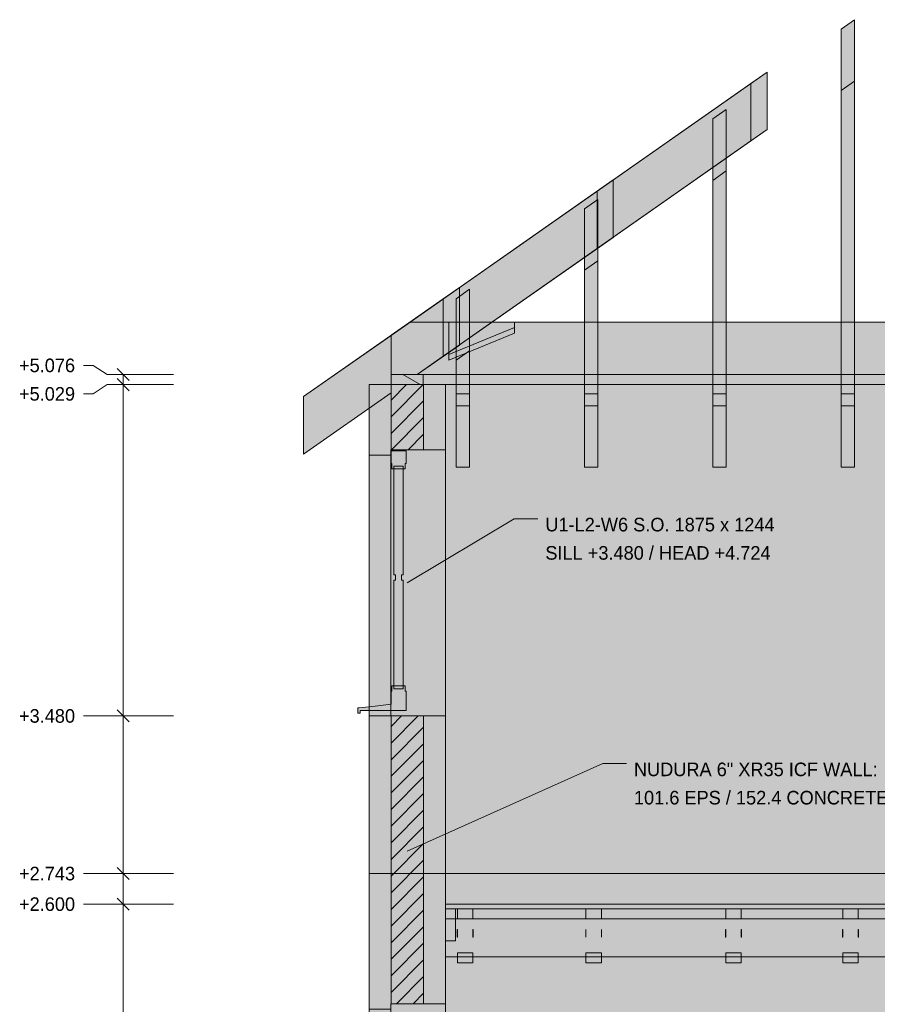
# Model space of a CAD drawing. Header units: millimetres. Extents: x -2478 to 11372, y -4322 to 8744.
# Tile 2 of 8: x -1634 to 2374, y 2132 to 6735. Entities that reach past the tile are written whole.
import ezdxf

# ---------------------------------------------------------------- set-up
doc = ezdxf.new("R2010")
doc.units = ezdxf.units.MM
for name, color, linetype in [('FILL-C_BDBDBF', 7, 'Continuous'), ('FILL-C_CCB294', 7, 'Continuous'), ('FILL-EPS', 7, 'Continuous'), ('FILL-INK', 7, 'Continuous'), ('FILL-STEEL_GREY', 7, 'Continuous'), ('FILL-TIMBER', 7, 'Continuous'), ('FILL-WHITE', 7, 'Continuous'), ('LINE-CORE', 7, 'Continuous'), ('LINE-INK', 7, 'Continuous'), ('LINE-STEEL_GREY', 7, 'Continuous'), ('LINE-TIMBER_DK', 7, 'Continuous'), ('TEXT-INK', 7, 'Continuous')]:
    doc.layers.add(name, color=color, linetype=linetype)

msp = doc.modelspace()

# ---------------------------------------------------------------- hatches: boundary and pattern name
at = {"layer": 'FILL-C_BDBDBF', "true_color": 0xbdbdbf}
h = msp.add_hatch(color=9, dxfattribs=at)
h.dxf.hatch_style = 1
h.paths.add_polyline_path([(254, 4724.9), (228, 4724.9), (101.6, 4724.9), (101.6, 5029.2), (254, 5029.2)])
h = msp.add_hatch(color=9, dxfattribs=at)
h.dxf.hatch_style = 1
h.paths.add_polyline_path([(254, 3480.2), (254, 2134.1), (228, 2134.1), (101.6, 2134.1), (101.6, 3480.2), (226.2, 3480.2)])
at = {"layer": 'FILL-C_CCB294', "true_color": 0xccb294}
h = msp.add_hatch(color=253, dxfattribs=at)
h.dxf.hatch_style = 1
h.paths.add_polyline_path([(101.6, 5029.2), (101.6, 5041.6), (101.6, 5076), (211.9, 5076), (251.6, 5076), (251.6, 5063.6), (251.6, 5029.2), (141.3, 5029.2)])
h = msp.add_hatch(color=253, dxfattribs=at)
h.dxf.hatch_style = 1
h.paths.add_polyline_path([(101.6, 5029.2), (101.6, 5041.6), (101.6, 5076), (211.9, 5076), (251.6, 5076), (251.6, 5063.6), (251.6, 5029.2), (141.3, 5029.2)])
at = {"layer": 'FILL-EPS', "true_color": 0xccffff}
h = msp.add_hatch(color=7, dxfattribs=at)
h.dxf.hatch_style = 1
h.paths.add_polyline_path([(0, 4747.7), (0, 5029.2), (101.6, 5029.2), (101.6, 4724.9), (100.5, 4724.9), (100.5, 4712.2), (100.5, 4699.9), (50.2, 4699.9), (0, 4699.9)])
h = msp.add_hatch(color=7, dxfattribs=at)
h.dxf.hatch_style = 1
h.paths.add_polyline_path([(254, 4724.9), (254, 5029.2), (267.5, 5029.2), (355.6, 5029.2), (355.6, 4943.9), (355.6, 4927.2), (355.6, 4906.8), (355.6, 4881.5), (355.6, 4830.4), (355.6, 4724.9)])
h = msp.add_hatch(color=7, dxfattribs=at)
h.dxf.hatch_style = 1
h.paths.add_polyline_path([(100.5, 2134.1), (100.5, 2121.4), (100.5, 2109.1), (50.2, 2109.1), (0, 2109.1), (0, 2201.2), (0, 2743.2), (0, 2950.6), (0, 3480.2), (50.3, 3480.2), (100.5, 3480.2), (101.6, 3480.2), (101.6, 2134.1)])
h = msp.add_hatch(color=7, dxfattribs=at)
h.dxf.hatch_style = 1
h.paths.add_polyline_path([(355.6, 2537.2), (355.6, 2498.1), (355.6, 2447.6), (355.6, 2345.3), (355.6, 2134.1), (254, 2134.1), (254, 3480.2), (355.6, 3480.2), (355.6, 3370.7), (355.6, 2743.2), (355.6, 2572.2)])
at = {"layer": 'FILL-INK', "true_color": 0x1a1a1f}
h = msp.add_hatch(color=250, dxfattribs=at)
h.dxf.hatch_style = 1
h.paths.add_polyline_path([(177.8, 4102.3), (228, 4154.6), (247.6, 4122)])
h = msp.add_hatch(color=250, dxfattribs=at)
h.dxf.hatch_style = 1
h.paths.add_polyline_path([(177.8, 2846.9), (233.9, 2892.9), (249.4, 2858.3)])
at = {"layer": 'FILL-INK', "true_color": 0x1a1a1a}
h = msp.add_hatch(color=250, dxfattribs=at)
h.dxf.hatch_style = 1
h.paths.add_polyline_path([(412.6, 2445.7), (412, 2445.7), (411.4, 2445.7), (411.4, 2461.7), (411.4, 2481.9), (412.1, 2481.9), (412.6, 2481.9), (412.6, 2461.7)])
h = msp.add_hatch(color=250, dxfattribs=at)
h.dxf.hatch_style = 1
h.paths.add_polyline_path([(485.8, 2445.7), (485.2, 2445.7), (484.6, 2445.7), (484.6, 2461.7), (484.6, 2481.9), (485.3, 2481.9), (485.8, 2481.9), (485.8, 2461.7)])
h = msp.add_hatch(color=250, dxfattribs=at)
h.dxf.hatch_style = 1
h.paths.add_polyline_path([(1012.6, 2445.7), (1012, 2445.7), (1011.4, 2445.7), (1011.4, 2461.7), (1011.4, 2481.9), (1012.1, 2481.9), (1012.6, 2481.9), (1012.6, 2461.7)])
h = msp.add_hatch(color=250, dxfattribs=at)
h.dxf.hatch_style = 1
h.paths.add_polyline_path([(1085.8, 2461.7), (1085.8, 2445.7), (1085.2, 2445.7), (1084.6, 2445.7), (1084.6, 2461.7), (1084.6, 2481.9), (1085.3, 2481.9), (1085.8, 2481.9)])
h = msp.add_hatch(color=250, dxfattribs=at)
h.dxf.hatch_style = 1
h.paths.add_polyline_path([(1666.5, 2445.7), (1665.9, 2445.7), (1665.3, 2445.7), (1665.3, 2461.7), (1665.3, 2481.9), (1666, 2481.9), (1666.5, 2481.9), (1666.5, 2461.7)])
h = msp.add_hatch(color=250, dxfattribs=at)
h.dxf.hatch_style = 1
h.paths.add_polyline_path([(1739.7, 2445.7), (1739.1, 2445.7), (1738.5, 2445.7), (1738.5, 2461.7), (1738.5, 2481.9), (1739.2, 2481.9), (1739.7, 2481.9), (1739.7, 2461.7)])
h = msp.add_hatch(color=250, dxfattribs=at)
h.dxf.hatch_style = 1
h.paths.add_polyline_path([(2212.6, 2445.7), (2212, 2445.7), (2211.4, 2445.7), (2211.4, 2461.7), (2211.4, 2481.9), (2212.1, 2481.9), (2212.6, 2481.9), (2212.6, 2461.7)])
h = msp.add_hatch(color=250, dxfattribs=at)
h.dxf.hatch_style = 1
h.paths.add_polyline_path([(2285.8, 2445.7), (2285.2, 2445.7), (2284.6, 2445.7), (2284.6, 2461.7), (2284.6, 2481.9), (2285.3, 2481.9), (2285.8, 2481.9), (2285.8, 2461.7)])
at = {"layer": 'FILL-STEEL_GREY', "true_color": 0x737378}
h = msp.add_hatch(color=8, dxfattribs=at)
h.dxf.hatch_style = 1
h.paths.add_polyline_path([(355.6, 2598.8), (355.6, 2600), (482, 2600), (2755.6, 2600), (2882, 2600), (5155.6, 2600), (5282, 2600), (7555.6, 2600), (7564.2, 2600), (7718.4, 2600), (7718.4, 2579.2), (7718.4, 2578), (7709.8, 2578), (7555.6, 2578), (7429.2, 2578), (5155.6, 2578), (5029.2, 2578), (2755.6, 2578), (2629.2, 2578), (355.6, 2578)])
at = {"layer": 'FILL-TIMBER', "true_color": 0xedd6a8}
h = msp.add_hatch(color=41, dxfattribs=at)
h.dxf.hatch_style = 1
h.paths.add_polyline_path([(158.8, 4647.9), (155, 4647.9), (150.8, 4647.9), (136.8, 4647.9), (122.8, 4647.9), (119, 4647.9), (114.8, 4647.9), (114.8, 4634.9), (105.8, 4634.9), (105.8, 4647.4), (105.8, 4659.9), (101.8, 4659.9), (101.8, 4689.9), (101.8, 4719.9), (136.8, 4719.9), (171.8, 4719.9), (171.8, 4689.9), (171.8, 4659.9), (167.8, 4659.9), (167.8, 4647.4), (167.8, 4634.9), (158.8, 4634.9)])
h = msp.add_hatch(color=41, dxfattribs=at)
h.dxf.hatch_style = 1
h.paths.add_polyline_path([(114.8, 4096.3), (114.8, 4115.1), (118.8, 4115.1), (122.8, 4115.1), (122.8, 4126), (122.8, 4127.6), (122.8, 4140.1), (118.8, 4140.1), (114.8, 4140.1), (114.8, 4634.9), (122.8, 4634.9), (136.7, 4634.9), (150.8, 4634.9), (158.8, 4634.9), (158.8, 4158.8), (158.8, 4140.1), (154.8, 4140.1), (150.8, 4140.1), (150.8, 4129.1), (150.8, 4127.5), (150.8, 4115.1), (154.8, 4115.1), (158.8, 4115.1), (158.8, 3620.2), (150.8, 3620.2), (136.9, 3620.2), (122.8, 3620.2), (114.8, 3620.2)])
h = msp.add_hatch(color=41, dxfattribs=at)
h.dxf.hatch_style = 1
h.paths.add_polyline_path([(-48.2, 3493.2), (-53.2, 3493.2), (-53.2, 3505.2), (-53.2, 3517.2), (-50.2, 3517.2), (-47.2, 3517.2), (27.4, 3526.2), (101.8, 3535.2), (101.8, 3565.2), (101.8, 3595.2), (105.8, 3595.2), (105.8, 3607.7), (105.8, 3620.2), (114.8, 3620.2), (114.8, 3607.2), (118.6, 3607.2), (122.8, 3607.2), (136.8, 3607.2), (150.8, 3607.2), (154.6, 3607.2), (158.8, 3607.2), (158.8, 3620.2), (167.8, 3620.2), (167.8, 3607.7), (167.8, 3595.2), (171.8, 3595.2), (171.8, 3565.2), (171.8, 3535.2), (171.8, 3520.2), (171.8, 3505.2), (64.2, 3505.2), (-43.2, 3505.2), (-43.2, 3499.2), (-43.2, 3493.2)])
h = msp.add_hatch(color=41, dxfattribs=at)
h.dxf.hatch_style = 1
h.paths.add_polyline_path([(402.6, 2578), (402.6, 2541.3), (402.6, 2428), (367.1, 2428), (355.6, 2428), (355.6, 2464.7), (355.6, 2578), (391.1, 2578)])
h = msp.add_hatch(color=41, dxfattribs=at)
h.dxf.hatch_style = 1
h.paths.add_polyline_path([(484.6, 2578), (484.6, 2561.6), (484.6, 2531), (437.8, 2531), (412.6, 2531), (412.6, 2547.4), (412.6, 2578), (459.4, 2578)])
h = msp.add_hatch(color=41, dxfattribs=at)
h.dxf.hatch_style = 1
h.paths.add_polyline_path([(1084.6, 2578), (1084.6, 2561.6), (1084.6, 2531), (1037.8, 2531), (1012.6, 2531), (1012.6, 2547.4), (1012.6, 2578), (1059.4, 2578)])
h = msp.add_hatch(color=41, dxfattribs=at)
h.dxf.hatch_style = 1
h.paths.add_polyline_path([(1738.5, 2578), (1738.5, 2561.6), (1738.5, 2531), (1691.7, 2531), (1666.5, 2531), (1666.5, 2547.4), (1666.5, 2578), (1713.3, 2578)])
h = msp.add_hatch(color=41, dxfattribs=at)
h.dxf.hatch_style = 1
h.paths.add_polyline_path([(2284.6, 2578), (2284.6, 2561.6), (2284.6, 2531), (2237.8, 2531), (2212.6, 2531), (2212.6, 2547.4), (2212.6, 2578), (2259.4, 2578)])
h = msp.add_hatch(color=41, dxfattribs=at)
h.dxf.hatch_style = 1
h.paths.add_polyline_path([(459.8, 2372), (484.6, 2372), (484.6, 2355.8), (484.6, 2325), (437.4, 2325), (412.6, 2325), (412.6, 2341.2), (412.6, 2372)])
h = msp.add_hatch(color=41, dxfattribs=at)
h.dxf.hatch_style = 1
h.paths.add_polyline_path([(1084.6, 2372), (1084.6, 2355.8), (1084.6, 2325), (1037.4, 2325), (1012.6, 2325), (1012.6, 2341.2), (1012.6, 2372), (1059.8, 2372)])
h = msp.add_hatch(color=41, dxfattribs=at)
h.dxf.hatch_style = 1
h.paths.add_polyline_path([(1738.5, 2372), (1738.5, 2355.8), (1738.5, 2325), (1691.3, 2325), (1666.5, 2325), (1666.5, 2341.2), (1666.5, 2372), (1713.7, 2372)])
h = msp.add_hatch(color=41, dxfattribs=at)
h.dxf.hatch_style = 1
h.paths.add_polyline_path([(2284.6, 2372), (2284.6, 2355.8), (2284.6, 2325), (2237.4, 2325), (2212.6, 2325), (2212.6, 2341.2), (2212.6, 2372), (2259.8, 2372)])
at = {"layer": 'FILL-WHITE', "true_color": 0xffffff}
h = msp.add_hatch(color=7, dxfattribs=at)
h.dxf.hatch_style = 1
h.paths.add_polyline_path([(2205.5, 6691.3), (2268.5, 6735.4), (2268.5, 5273.3), (2268.5, 4930.4), (2205.5, 4930.4)])
h = msp.add_hatch(color=7, dxfattribs=at)
h.dxf.hatch_style = 1
h.paths.add_polyline_path([(2268.5, 6735.4), (2268.5, 6448.2), (2205.5, 6404.1), (2205.5, 6691.3)])
h = msp.add_hatch(color=7, dxfattribs=at)
h.dxf.hatch_style = 1
h.paths.add_polyline_path([(101.6, 5259.1), (1859.2, 6489.8), (1859.2, 6221.2), (223.7, 5076), (101.6, 5076), (101.6, 4990.5), (-307, 4704.4), (-307, 4973)])
h = msp.add_hatch(color=7, dxfattribs=at)
h.dxf.hatch_style = 1
h.paths.add_polyline_path([(1783.7, 6168.3), (1783.7, 6436.9), (1859.2, 6489.8), (1859.2, 6221.2), (1783.7, 6168.3)])
h = msp.add_hatch(color=7, dxfattribs=at)
h.dxf.hatch_style = 1
h.paths.add_polyline_path([(2268.5, 6448.2), (2268.5, 5076), (2205.5, 5076), (2205.5, 6404.1)])
h = msp.add_hatch(color=7, dxfattribs=at)
h.dxf.hatch_style = 1
h.paths.add_polyline_path([(-307, 4973), (101.6, 5259.1), (1783.7, 6436.9), (1783.7, 6168.3), (223.7, 5076), (101.6, 5076), (101.6, 4990.5), (-307, 4704.4)])
h = msp.add_hatch(color=7, dxfattribs=at)
h.dxf.hatch_style = 1
h.paths.add_polyline_path([(1605.5, 6271.2), (1668.5, 6315.3), (1668.5, 5273.3), (1668.5, 4930.4), (1605.5, 4930.4)])
h = msp.add_hatch(color=7, dxfattribs=at)
h.dxf.hatch_style = 1
h.paths.add_polyline_path([(1668.5, 6315.3), (1668.5, 6028.1), (1605.5, 5984), (1605.5, 6271.2)])
h = msp.add_hatch(color=7, dxfattribs=at)
h.dxf.hatch_style = 1
h.paths.add_polyline_path([(-307, 4973), (101.6, 5259.1), (1140.2, 5986.3), (1140.2, 5717.7), (223.7, 5076), (101.6, 5076), (101.6, 4990.5), (-307, 4704.4)])
h = msp.add_hatch(color=7, dxfattribs=at)
h.dxf.hatch_style = 1
h.paths.add_polyline_path([(1064.7, 5933.4), (1140.2, 5986.3), (1140.2, 5717.7), (1064.7, 5664.9)])
h = msp.add_hatch(color=7, dxfattribs=at)
h.dxf.hatch_style = 1
h.paths.add_polyline_path([(1605.5, 5984), (1668.5, 6028.1), (1668.5, 5076), (1605.5, 5076), (1605.5, 5984)])
h = msp.add_hatch(color=7, dxfattribs=at)
h.dxf.hatch_style = 1
h.paths.add_polyline_path([(-307, 4973), (101.6, 5259.1), (1064.7, 5933.4), (1064.7, 5664.9), (223.7, 5076), (101.6, 5076), (101.6, 4990.5), (-307, 4704.4)])
h = msp.add_hatch(color=7, dxfattribs=at)
h.dxf.hatch_style = 1
h.paths.add_polyline_path([(1005.5, 5851), (1068.5, 5895.2), (1068.5, 5273.3), (1068.5, 4930.4), (1005.5, 4930.4)])
h = msp.add_hatch(color=7, dxfattribs=at)
h.dxf.hatch_style = 1
h.paths.add_polyline_path([(1068.5, 5895.2), (1068.5, 5608), (1005.5, 5563.8), (1005.5, 5851)])
h = msp.add_hatch(color=7, dxfattribs=at)
h.dxf.hatch_style = 1
h.paths.add_polyline_path([(1005.5, 5563.8), (1068.5, 5608), (1068.5, 5076), (1005.5, 5076), (1005.5, 5563.8)])
h = msp.add_hatch(color=7, dxfattribs=at)
h.dxf.hatch_style = 1
h.paths.add_polyline_path([(-307, 4973), (-307, 4973), (101.6, 5259.1), (101.6, 5259.1), (421.1, 5482.9), (421.1, 5214.3), (223.7, 5076), (101.6, 5076), (101.6, 4990.5), (-307, 4704.4)])
h = msp.add_hatch(color=7, dxfattribs=at)
h.dxf.hatch_style = 1
h.paths.add_polyline_path([(345.6, 5430), (421.1, 5482.9), (421.1, 5214.3), (345.6, 5161.4)])
h = msp.add_hatch(color=7, dxfattribs=at)
h.dxf.hatch_style = 1
h.paths.add_polyline_path([(405.5, 5430.9), (468.5, 5475), (468.5, 4930.4), (405.5, 4930.4), (405.5, 5273.3)])
h = msp.add_hatch(color=7, dxfattribs=at)
h.dxf.hatch_style = 1
h.paths.add_polyline_path([(468.5, 5475), (468.5, 5187.8), (405.5, 5143.7), (405.5, 5430.9)])
h = msp.add_hatch(color=7, dxfattribs=at)
h.dxf.hatch_style = 1
h.paths.add_polyline_path([(-307, 4973), (101.4, 5259), (101.6, 5259.1), (101.6, 5259.1), (102.9, 5260), (102.9, 5260), (345.6, 5430), (345.6, 5161.4), (223.7, 5076), (101.6, 5076), (101.6, 4990.5), (-307, 4704.4)])
h = msp.add_hatch(color=7, dxfattribs=at)
h.dxf.hatch_style = 1
h.paths.add_polyline_path([(101.6, 5259.1), (190, 5321), (372.3, 5321), (372.3, 5143.8), (678.9, 5270.3), (678.9, 5321), (7395.1, 5321), (7395.1, 5270.3), (7701.7, 5143.8), (7701.7, 5321), (7884, 5321), (7972.4, 5259.1), (7972.4, 5076), (7701.7, 5076), (7395.1, 5076), (678.9, 5076), (372.3, 5076), (101.6, 5076)])
h = msp.add_hatch(color=7, dxfattribs=at)
h.dxf.hatch_style = 1
h.paths.add_polyline_path([(190, 5321), (372.3, 5321), (372.3, 5169.6), (678.9, 5296.2), (678.9, 5321), (7395.1, 5321), (7395.1, 5296.2), (7701.7, 5169.6), (7701.7, 5321), (7884, 5321), (7972.4, 5259.1), (7972.4, 5076), (7701.7, 5076), (7395.1, 5076), (372.3, 5076), (101.6, 5076), (101.6, 5259.1)])
h = msp.add_hatch(color=7, dxfattribs=at)
h.dxf.hatch_style = 1
h.paths.add_polyline_path([(101.6, 5259.1), (190, 5321), (7884, 5321), (7972.4, 5259.1), (7972.4, 5076), (101.6, 5076)])
h = msp.add_hatch(color=7, dxfattribs=at)
h.dxf.hatch_style = 1
h.paths.add_polyline_path([(190, 5321), (7884, 5321), (7972.4, 5259.1), (7972.4, 5076), (101.6, 5076), (101.6, 5259.1)])
h = msp.add_hatch(color=7, dxfattribs=at)
h.dxf.hatch_style = 1
h.paths.add_polyline_path([(101.6, 5259.1), (190, 5321), (7884, 5321), (7972.4, 5259.1), (7972.4, 5076), (101.6, 5076)])
h = msp.add_hatch(color=7, dxfattribs=at)
h.dxf.hatch_style = 1
h.paths.add_polyline_path([(190, 5321), (7884, 5321), (7972.4, 5259.1), (7972.4, 5076), (101.6, 5076), (101.6, 5259.1)])
h = msp.add_hatch(color=7, dxfattribs=at)
h.dxf.hatch_style = 1
h.paths.add_polyline_path([(372.3, 5169.6), (678.9, 5296.2), (678.9, 5270.3), (372.3, 5143.8), (372.3, 5169.6)])
h = msp.add_hatch(color=7, dxfattribs=at)
h.dxf.hatch_style = 1
h.paths.add_polyline_path([(468.5, 5187.8), (468.5, 5076), (405.5, 5076), (405.5, 5143.7)])
h = msp.add_hatch(color=7, dxfattribs=at)
h.dxf.hatch_style = 1
h.paths.add_polyline_path([(101.6, 5076), (251.6, 5076), (7822.4, 5076), (7972.4, 5076), (7972.4, 5029.2), (7822.4, 5029.2), (251.6, 5029.2), (101.6, 5029.2)])
h = msp.add_hatch(color=7, dxfattribs=at)
h.dxf.hatch_style = 1
h.paths.add_polyline_path([(251.6, 5076), (7822.4, 5076), (7822.4, 5029.2), (251.6, 5029.2)])
h = msp.add_hatch(color=7, dxfattribs=at)
h.dxf.hatch_style = 1
h.paths.add_polyline_path([(405.5, 5076), (468.5, 5076), (468.5, 4986.1), (405.5, 4986.1)])
h = msp.add_hatch(color=7, dxfattribs=at)
h.dxf.hatch_style = 1
h.paths.add_polyline_path([(1068.5, 5076), (1068.5, 4986.1), (1005.5, 4986.1), (1005.5, 5076)])
h = msp.add_hatch(color=7, dxfattribs=at)
h.dxf.hatch_style = 1
h.paths.add_polyline_path([(1668.5, 5076), (1668.5, 4986.1), (1605.5, 4986.1), (1605.5, 5076)])
h = msp.add_hatch(color=7, dxfattribs=at)
h.dxf.hatch_style = 1
h.paths.add_polyline_path([(2268.5, 5076), (2268.5, 4986.1), (2205.5, 4986.1), (2205.5, 5076)])
h = msp.add_hatch(color=7, dxfattribs=at)
h.dxf.hatch_style = 1
h.paths.add_polyline_path([(0, 5029.2), (355.8, 5029.2), (355.8, 2743.2), (0, 2743.2)])
h = msp.add_hatch(color=7, dxfattribs=at)
h.dxf.hatch_style = 1
h.paths.add_polyline_path([(355.6, 5029.2), (355.8, 5029.2), (355.8, 2743.2), (355.8, 2743.2), (355.8, 2743.2), (355.8, 2741.6), (355.8, 2741.6), (355.6, 2743.2), (0, 2743.2), (0, 5029.2)])
h = msp.add_hatch(color=7, dxfattribs=at)
h.dxf.hatch_style = 1
h.paths.add_polyline_path([(0, 5029.2), (355.6, 5029.2), (355.6, 2743.2), (0, 2743.2)])
h = msp.add_hatch(color=7, dxfattribs=at)
h.dxf.hatch_style = 1
h.paths.add_polyline_path([(355.8, 2743.2), (355.8, 5029.2), (7718.1, 5029.2), (7718.1, 2743.2), (355.8, 2743.2)])
h = msp.add_hatch(color=7, dxfattribs=at)
h.dxf.hatch_style = 1
h.paths.add_polyline_path([(7718.1, 5029.2), (7718.1, 2743.2), (355.8, 2743.2), (355.8, 5029.2)])
h = msp.add_hatch(color=7, dxfattribs=at)
h.dxf.hatch_style = 1
h.paths.add_polyline_path([(468.5, 4986.1), (468.5, 4643.2), (405.5, 4643.2), (405.5, 4986.1)])
h = msp.add_hatch(color=7, dxfattribs=at)
h.dxf.hatch_style = 1
h.paths.add_polyline_path([(1005.5, 4986.1), (1068.5, 4986.1), (1068.5, 4643.2), (1005.5, 4643.2), (1005.5, 4986.1)])
h = msp.add_hatch(color=7, dxfattribs=at)
h.dxf.hatch_style = 1
h.paths.add_polyline_path([(1668.5, 4986.1), (1668.5, 4643.2), (1605.5, 4643.2), (1605.5, 4986.1)])
h = msp.add_hatch(color=7, dxfattribs=at)
h.dxf.hatch_style = 1
h.paths.add_polyline_path([(2268.5, 4986.1), (2268.5, 4643.2), (2205.5, 4643.2), (2205.5, 4986.1)])
h = msp.add_hatch(color=7, dxfattribs=at)
h.dxf.hatch_style = 1
h.paths.add_polyline_path([(405.5, 4930.4), (468.5, 4930.4), (468.5, 4643.2), (405.5, 4643.2)])
h = msp.add_hatch(color=7, dxfattribs=at)
h.dxf.hatch_style = 1
h.paths.add_polyline_path([(1005.5, 4930.4), (1068.5, 4930.4), (1068.5, 4643.2), (1005.5, 4643.2)])
h = msp.add_hatch(color=7, dxfattribs=at)
h.dxf.hatch_style = 1
h.paths.add_polyline_path([(1605.5, 4643.2), (1605.5, 4930.4), (1668.5, 4930.4), (1668.5, 4643.2), (1605.5, 4643.2)])
h = msp.add_hatch(color=7, dxfattribs=at)
h.dxf.hatch_style = 1
h.paths.add_polyline_path([(2205.5, 4930.4), (2268.5, 4930.4), (2268.5, 4643.2), (2205.5, 4643.2)])
h = msp.add_hatch(color=7, dxfattribs=at)
h.dxf.hatch_style = 1
h.paths.add_polyline_path([(100.5, 4699.9), (100.5, 3480.2), (0, 3480.2), (0, 4699.9)])
h = msp.add_hatch(color=7, dxfattribs=at)
h.dxf.hatch_style = 1
h.paths.add_polyline_path([(355.6, 4724.9), (355.6, 3480.2), (100.5, 3480.2), (100.5, 4724.9)])
h = msp.add_hatch(color=7, dxfattribs=at)
h.dxf.hatch_style = 1
h.paths.add_polyline_path([(0, 2743.2), (355.8, 2743.2), (355.8, 0), (0, 0)])
h = msp.add_hatch(color=7, dxfattribs=at)
h.dxf.hatch_style = 1
h.paths.add_polyline_path([(0, 2743.2), (355.6, 2743.2), (355.8, 2743.2), (355.8, 0), (355.8, 0), (355.8, 0), (355.8, -1.6), (355.8, -1.6), (355.6, 0), (0, 0)])
h = msp.add_hatch(color=7, dxfattribs=at)
h.dxf.hatch_style = 1
h.paths.add_polyline_path([(0, 0), (0, 2743.2), (355.6, 2743.2), (355.6, 0)])
h = msp.add_hatch(color=7, dxfattribs=at)
h.dxf.hatch_style = 1
h.paths.add_polyline_path([(355.8, 0), (355.8, 2743.2), (7718.1, 2743.2), (7718.1, 0)])
h = msp.add_hatch(color=7, dxfattribs=at)
h.dxf.hatch_style = 1
h.paths.add_polyline_path([(7718.1, 2743.2), (7718.1, 0), (355.8, 0), (355.8, 2743.2)])
h = msp.add_hatch(color=7, dxfattribs=at)
h.dxf.hatch_style = 1
h.paths.add_polyline_path([(355.6, 2578), (355.6, 2600), (2755.6, 2600), (5155.6, 2600), (7555.6, 2600), (7718.4, 2600), (7718.4, 2578), (7555.6, 2578), (5155.6, 2578), (2755.6, 2578), (355.6, 2578)])
h = msp.add_hatch(color=7, dxfattribs=at)
h.dxf.hatch_style = 1
h.paths.add_polyline_path([(1555.6, 2600), (3955.6, 2600), (6355.6, 2600), (7555.6, 2600), (7718.4, 2600), (7718.4, 2578), (6355.6, 2578), (3955.6, 2578), (1555.6, 2578), (355.6, 2578), (355.6, 2600)])
h = msp.add_hatch(color=7, dxfattribs=at)
h.dxf.hatch_style = 1
h.paths.add_polyline_path([(1555.6, 2600), (2755.6, 2600), (5155.6, 2600), (6355.6, 2600), (7555.6, 2600), (7718.4, 2600), (7718.4, 2578), (7555.6, 2578), (5155.6, 2578), (2755.6, 2578), (1555.6, 2578), (355.6, 2578), (355.6, 2600)])
h = msp.add_hatch(color=7, dxfattribs=at)
h.dxf.hatch_style = 1
h.paths.add_polyline_path([(355.6, 2428), (355.6, 2531), (355.6, 2578), (402.6, 2578), (402.6, 2531), (7671.4, 2531), (7671.4, 2578), (7718.4, 2578), (7718.4, 2353), (355.6, 2353)])
h = msp.add_hatch(color=7, dxfattribs=at)
h.dxf.hatch_style = 1
h.paths.add_polyline_path([(412.6, 2578), (484.6, 2578), (484.6, 2531), (412.6, 2531)])
h = msp.add_hatch(color=7, dxfattribs=at)
h.dxf.hatch_style = 1
h.paths.add_polyline_path([(1012.6, 2578), (1084.6, 2578), (1084.6, 2531), (1012.6, 2531)])
h = msp.add_hatch(color=7, dxfattribs=at)
h.dxf.hatch_style = 1
h.paths.add_polyline_path([(1666.5, 2578), (1738.5, 2578), (1738.5, 2531), (1666.5, 2531)])
h = msp.add_hatch(color=7, dxfattribs=at)
h.dxf.hatch_style = 1
h.paths.add_polyline_path([(2212.6, 2578), (2284.6, 2578), (2284.6, 2531), (2212.6, 2531)])
h = msp.add_hatch(color=7, dxfattribs=at)
h.dxf.hatch_style = 1
h.paths.add_polyline_path([(355.6, 2531), (7718.4, 2531), (7718.4, 2353), (355.6, 2353)])
h = msp.add_hatch(color=7, dxfattribs=at)
h.dxf.hatch_style = 1
h.paths.add_polyline_path([(412.6, 2372), (484.6, 2372), (484.6, 2325), (412.6, 2325)])
h = msp.add_hatch(color=7, dxfattribs=at)
h.dxf.hatch_style = 1
h.paths.add_polyline_path([(1012.6, 2372), (1084.6, 2372), (1084.6, 2325), (1012.6, 2325)])
h = msp.add_hatch(color=7, dxfattribs=at)
h.dxf.hatch_style = 1
h.paths.add_polyline_path([(1666.5, 2372), (1738.5, 2372), (1738.5, 2325), (1666.5, 2325)])
h = msp.add_hatch(color=7, dxfattribs=at)
h.dxf.hatch_style = 1
h.paths.add_polyline_path([(2212.6, 2372), (2284.6, 2372), (2284.6, 2325), (2212.6, 2325)])
h = msp.add_hatch(color=7, dxfattribs=at)
h.dxf.hatch_style = 1
h.paths.add_polyline_path([(355.6, 2134.1), (355.6, 737), (100.5, 737), (100.5, 2134.1)])

# ---------------------------------------------------------------- linework, layer by layer
at = {"layer": 'LINE-CORE', "lineweight": 5}
for points in [[(2205.5, 6691.3), (2205.5, 6691.3), (2205.5, 6691.3), (2205.5, 6691.3), (2268.5, 6735.4), (2268.5, 5273.3), (2268.5, 5273.3), (2268.5, 4930.4), (2205.5, 4930.4)], [(2268.5, 6735.4), (2268.5, 6448.2), (2268.5, 6448.2), (2205.5, 6404.1), (2205.5, 6691.3), (2205.5, 6691.3)], [(101.6, 5259.1), (1859.2, 6489.8), (1859.2, 6221.2), (223.7, 5076), (101.6, 5076), (101.6, 4990.5), (-307, 4704.4), (-307, 4973)], [(1783.7, 6168.3), (1783.7, 6168.3), (1783.7, 6436.9), (1859.2, 6489.8), (1859.2, 6489.8), (1859.2, 6489.8), (1859.2, 6489.8), (1859.2, 6221.2), (1783.7, 6168.3), (1783.7, 6168.3)], [(2268.5, 6448.2), (2268.5, 5076), (2205.5, 5076), (2205.5, 6404.1)], [(-307, 4973), (101.6, 5259.1), (1783.7, 6436.9), (1783.7, 6168.3), (223.7, 5076), (101.6, 5076), (101.6, 4990.5), (-307, 4704.4)], [(1605.5, 6271.2), (1605.5, 6271.2), (1668.5, 6315.3), (1668.5, 5273.3), (1668.5, 4930.4), (1605.5, 4930.4)], [(1668.5, 6315.3), (1668.5, 6028.1), (1605.5, 5984), (1605.5, 6271.2)], [(-307, 4973), (-307, 4973), (101.6, 5259.1), (101.6, 5259.1), (1140.2, 5986.3), (1140.2, 5717.7), (223.7, 5076), (223.7, 5076), (223.7, 5076), (223.7, 5076), (101.6, 5076), (101.6, 4990.5), (101.6, 4990.5), (101.6, 4990.5), (-307, 4704.4), (-307, 4973)], [(1064.7, 5933.4), (1140.2, 5986.3), (1140.2, 5717.7), (1064.7, 5664.9)], [(1605.5, 5984), (1605.5, 5984), (1668.5, 6028.1), (1668.5, 5076), (1668.5, 5076), (1668.5, 5076), (1668.5, 5076), (1605.5, 5076), (1605.5, 5984), (1605.5, 5984)], [(-307, 4973), (101.6, 5259.1), (1064.7, 5933.4), (1064.7, 5664.9), (223.7, 5076), (101.6, 5076), (101.6, 4990.5), (-307, 4704.4)], [(1005.5, 5851), (1068.5, 5895.2), (1068.5, 5273.3), (1068.5, 4930.4), (1005.5, 4930.4), (1005.5, 4930.4), (1005.5, 4930.4), (1005.5, 5851)], [(1068.5, 5895.2), (1068.5, 5608), (1005.5, 5563.8), (1005.5, 5851), (1005.5, 5851)], [(1005.5, 5563.8), (1005.5, 5563.8), (1068.5, 5608), (1068.5, 5076), (1005.5, 5076), (1005.5, 5563.8), (1005.5, 5563.8)], [(-307, 4973), (-307, 4973), (101.6, 5259.1), (101.6, 5259.1), (421.1, 5482.9), (421.1, 5214.3), (223.7, 5076), (101.6, 5076), (101.6, 4990.5), (-307, 4704.4)], [(345.6, 5430), (421.1, 5482.9), (421.1, 5214.3), (345.6, 5161.4)], [(405.5, 5430.9), (468.5, 5475), (468.5, 4930.4), (405.5, 4930.4), (405.5, 5273.3)], [(468.5, 5475), (468.5, 5187.8), (405.5, 5143.7), (405.5, 5430.9)], [(-307, 4973), (101.4, 5259), (101.6, 5259.1), (101.6, 5259.1), (102.9, 5260), (102.9, 5260), (345.6, 5430), (345.6, 5161.4), (223.7, 5076), (101.6, 5076), (101.6, 4990.5), (-307, 4704.4)], [(101.6, 5259.1), (190, 5321), (372.3, 5321), (372.3, 5143.8), (678.9, 5270.3), (678.9, 5321), (7395.1, 5321), (7395.1, 5270.3), (7701.7, 5143.8), (7701.7, 5321), (7884, 5321), (7972.4, 5259.1), (7972.4, 5076), (7701.7, 5076), (7395.1, 5076), (678.9, 5076), (372.3, 5076), (101.6, 5076)], [(190, 5321), (372.3, 5321), (372.3, 5169.6), (678.9, 5296.2), (678.9, 5321), (7395.1, 5321), (7395.1, 5296.2), (7701.7, 5169.6), (7701.7, 5321), (7884, 5321), (7972.4, 5259.1), (7972.4, 5076), (7701.7, 5076), (7395.1, 5076), (372.3, 5076), (101.6, 5076), (101.6, 5259.1)], [(101.6, 5259.1), (190, 5321), (7884, 5321), (7972.4, 5259.1), (7972.4, 5076), (101.6, 5076)], [(190, 5321), (7884, 5321), (7972.4, 5259.1), (7972.4, 5076), (101.6, 5076), (101.6, 5259.1)], [(101.6, 5259.1), (190, 5321), (7884, 5321), (7972.4, 5259.1), (7972.4, 5076), (101.6, 5076)], [(190, 5321), (7884, 5321), (7972.4, 5259.1), (7972.4, 5076), (101.6, 5076), (101.6, 5259.1)], [(372.3, 5169.6), (372.3, 5169.6), (678.9, 5296.2), (678.9, 5270.3), (678.9, 5270.3), (678.9, 5270.3), (678.9, 5270.3), (372.3, 5143.8), (372.3, 5169.6), (372.3, 5169.6)], [(468.5, 5187.8), (468.5, 5076), (405.5, 5076), (405.5, 5143.7)], [(101.6, 5076), (251.6, 5076), (251.6, 5076), (7822.4, 5076), (7822.4, 5076), (7972.4, 5076), (7972.4, 5029.2), (7822.4, 5029.2), (7822.4, 5029.2), (251.6, 5029.2), (251.6, 5029.2), (101.6, 5029.2), (101.6, 5029.2)], [(251.6, 5076), (7822.4, 5076), (7822.4, 5029.2), (251.6, 5029.2), (251.6, 5076)], [(405.5, 5076), (468.5, 5076), (468.5, 4986.1), (468.5, 4986.1), (405.5, 4986.1), (405.5, 5076)], [(1068.5, 5076), (1068.5, 4986.1), (1005.5, 4986.1), (1005.5, 5076)], [(1668.5, 5076), (1668.5, 4986.1), (1605.5, 4986.1), (1605.5, 5076)], [(2268.5, 5076), (2268.5, 4986.1), (2205.5, 4986.1), (2205.5, 5076)], [(0, 5029.2), (355.8, 5029.2), (355.8, 5029.2), (355.8, 5029.2), (355.8, 5029.2), (355.8, 2743.2), (0, 2743.2), (0, 2743.2)], [(355.6, 5029.2), (355.8, 5029.2), (355.8, 2743.2), (355.8, 2743.2), (355.8, 2743.2), (355.8, 2741.6), (355.8, 2741.6), (355.8, 2741.6), (355.8, 2741.6), (355.6, 2743.2), (0, 2743.2), (0, 5029.2)], [(0, 5029.2), (355.6, 5029.2), (355.6, 2743.2), (0, 2743.2), (0, 2743.2), (0, 2743.2)], [(355.8, 2743.2), (355.8, 5029.2), (7718.1, 5029.2), (7718.1, 5029.2), (7718.1, 5029.2), (7718.1, 2743.2), (355.8, 2743.2), (355.8, 2743.2), (355.8, 2743.2)], [(7718.1, 5029.2), (7718.1, 2743.2), (355.8, 2743.2), (355.8, 5029.2)], [(468.5, 4986.1), (468.5, 4643.2), (405.5, 4643.2), (405.5, 4986.1)], [(1005.5, 4986.1), (1068.5, 4986.1), (1068.5, 4643.2), (1005.5, 4643.2), (1005.5, 4986.1), (1005.5, 4986.1)], [(1668.5, 4986.1), (1668.5, 4643.2), (1605.5, 4643.2), (1605.5, 4986.1)], [(2268.5, 4986.1), (2268.5, 4643.2), (2205.5, 4643.2), (2205.5, 4986.1)], [(405.5, 4930.4), (468.5, 4930.4), (468.5, 4930.4), (468.5, 4643.2), (405.5, 4643.2), (405.5, 4643.2)], [(1005.5, 4930.4), (1068.5, 4930.4), (1068.5, 4930.4), (1068.5, 4930.4), (1068.5, 4643.2), (1005.5, 4643.2)], [(1605.5, 4643.2), (1605.5, 4930.4), (1668.5, 4930.4), (1668.5, 4930.4), (1668.5, 4930.4), (1668.5, 4643.2), (1605.5, 4643.2), (1605.5, 4643.2)], [(2205.5, 4930.4), (2268.5, 4930.4), (2268.5, 4643.2), (2205.5, 4643.2)], [(100.5, 4699.9), (100.5, 3480.2), (0, 3480.2), (0, 4699.9)], [(355.6, 4724.9), (355.6, 3480.2), (100.5, 3480.2), (100.5, 4724.9)], [(0, 2743.2), (355.8, 2743.2), (355.8, 2743.2), (355.8, 2743.2), (355.8, 0), (0, 0)], [(0, 2743.2), (355.6, 2743.2), (355.6, 2743.2), (355.8, 2743.2), (355.8, 0), (355.8, 0), (355.8, 0), (355.8, -1.6), (355.8, -1.6), (355.6, 0), (0, 0), (0, 2743.2)], [(0, 0), (0, 0), (0, 2743.2), (355.6, 2743.2), (355.6, 2743.2), (355.6, 2743.2), (355.6, 0), (0, 0)], [(355.8, 0), (355.8, 2743.2), (7718.1, 2743.2), (7718.1, 0), (355.8, 0)], [(7718.1, 2743.2), (7718.1, 0), (7718.1, 0), (355.8, 0), (355.8, 2743.2)], [(355.6, 2578), (355.6, 2600), (2755.6, 2600), (2755.6, 2600), (5155.6, 2600), (5155.6, 2600), (7555.6, 2600), (7555.6, 2600), (7718.4, 2600), (7718.4, 2578), (7555.6, 2578), (7555.6, 2578), (5155.6, 2578), (5155.6, 2578), (2755.6, 2578), (2755.6, 2578), (355.6, 2578), (355.6, 2578), (355.6, 2578)], [(1555.6, 2600), (3955.6, 2600), (6355.6, 2600), (7555.6, 2600), (7718.4, 2600), (7718.4, 2578), (6355.6, 2578), (3955.6, 2578), (1555.6, 2578), (355.6, 2578), (355.6, 2600)], [(1555.6, 2600), (2755.6, 2600), (5155.6, 2600), (6355.6, 2600), (7555.6, 2600), (7718.4, 2600), (7718.4, 2578), (7555.6, 2578), (5155.6, 2578), (2755.6, 2578), (1555.6, 2578), (355.6, 2578), (355.6, 2600)], [(355.6, 2428), (355.6, 2531), (355.6, 2531), (355.6, 2578), (402.6, 2578), (402.6, 2531), (7671.4, 2531), (7671.4, 2578), (7718.4, 2578), (7718.4, 2578), (7718.4, 2578), (7718.4, 2578), (7718.4, 2353), (7718.4, 2353), (7718.4, 2353), (7718.4, 2353), (355.6, 2353), (355.6, 2428)], [(412.6, 2578), (484.6, 2578), (484.6, 2578), (484.6, 2531), (412.6, 2531), (412.6, 2531)], [(1012.6, 2578), (1084.6, 2578), (1084.6, 2578), (1084.6, 2531), (1012.6, 2531), (1012.6, 2531)], [(1666.5, 2578), (1738.5, 2578), (1738.5, 2578), (1738.5, 2531), (1666.5, 2531), (1666.5, 2531)], [(2212.6, 2578), (2284.6, 2578), (2284.6, 2531), (2212.6, 2531)], [(355.6, 2531), (7718.4, 2531), (7718.4, 2531), (7718.4, 2531), (7718.4, 2531), (7718.4, 2353), (355.6, 2353), (355.6, 2353)], [(412.6, 2372), (484.6, 2372), (484.6, 2372), (484.6, 2325), (412.6, 2325), (412.6, 2325)], [(1012.6, 2372), (1084.6, 2372), (1084.6, 2372), (1084.6, 2325), (1012.6, 2325), (1012.6, 2325)], [(1666.5, 2372), (1738.5, 2372), (1738.5, 2372), (1738.5, 2325), (1666.5, 2325), (1666.5, 2325)], [(2212.6, 2372), (2284.6, 2372), (2284.6, 2325), (2212.6, 2325)], [(355.6, 2134.1), (355.6, 737), (355.6, 737), (100.5, 737), (100.5, 2134.1)]]:
    msp.add_lwpolyline(points, close=True, dxfattribs=at)
at = {"layer": 'LINE-INK', "lineweight": 5}
for p, q in [((-1291, 5119.1), (-1335, 5119.1)), ((-1225, 5076), (-1291, 5119.1)), ((-915, 5076), (-1225, 5076)), ((-1121.7, 5047.7), (-1178.3, 5104.3)), ((-1150, -457), (-1150, 5076)), ((-1225, 5029), (-1291, 4985.9)), ((-915, 5029), (-1225, 5029)), ((-1121.7, 5000.7), (-1178.3, 5057.3)), ((-1291, 4985.9), (-1335, 4985.9)), ((177.8, 4102.3), (677.8, 4402.3)), ((677.8, 4402.3), (787.8, 4402.3)), ((-1121.7, 3451.7), (-1178.3, 3508.3)), ((-1291, 3480), (-1335, 3480)), ((-1225, 3480), (-1291, 3480)), ((-915, 3480), (-1225, 3480)), ((177.8, 2846.9), (1091.9, 3257.8)), ((1091.9, 3257.8), (1201.9, 3257.8)), ((-1121.7, 2714.7), (-1178.3, 2771.3)), ((-1291, 2743), (-1335, 2743)), ((-1225, 2743), (-1291, 2743)), ((-915, 2743), (-1225, 2743)), ((-1121.7, 2571.7), (-1178.3, 2628.3)), ((-1291, 2600), (-1335, 2600)), ((-1225, 2600), (-1291, 2600)), ((-915, 2600), (-1225, 2600))]:
    msp.add_line(p, q, dxfattribs=at)
for points in [[(101.6, 5029.2), (101.6, 5041.6), (101.6, 5076), (211.9, 5076), (251.6, 5076), (251.6, 5063.6), (251.6, 5029.2), (141.3, 5029.2)], [(101.6, 5029.2), (101.6, 5041.6), (101.6, 5076), (211.9, 5076), (251.6, 5076), (251.6, 5063.6), (251.6, 5029.2), (141.3, 5029.2)], [(0, 4747.7), (0, 5029.2), (101.6, 5029.2), (101.6, 4724.9), (100.5, 4724.9), (100.5, 4712.2), (100.5, 4699.9), (50.2, 4699.9), (0, 4699.9)], [(100.5, 4712.2), (100.5, 4699.9), (50.2, 4699.9), (0, 4699.9), (0, 4747.7), (0, 5029.2), (101.6, 5029.2), (254, 5029.2), (267.5, 5029.2), (355.6, 5029.2), (355.6, 4943.9), (355.6, 4927.2), (355.6, 4906.8), (355.6, 4881.5), (355.6, 4830.4), (355.6, 4724.9), (254, 4724.9), (228, 4724.9), (101.6, 4724.9), (100.5, 4724.9)], [(254, 4724.9), (228, 4724.9), (101.6, 4724.9), (101.6, 5029.2), (254, 5029.2)], [(254, 4724.9), (254, 5029.2), (267.5, 5029.2), (355.6, 5029.2), (355.6, 4943.9), (355.6, 4927.2), (355.6, 4906.8), (355.6, 4881.5), (355.6, 4830.4), (355.6, 4724.9)], [(158.8, 4647.9), (155, 4647.9), (150.8, 4647.9), (136.8, 4647.9), (122.8, 4647.9), (119, 4647.9), (114.8, 4647.9), (114.8, 4634.9), (105.8, 4634.9), (105.8, 4647.4), (105.8, 4659.9), (101.8, 4659.9), (101.8, 4689.9), (101.8, 4719.9), (136.8, 4719.9), (171.8, 4719.9), (171.8, 4689.9), (171.8, 4659.9), (167.8, 4659.9), (167.8, 4647.4), (167.8, 4634.9), (158.8, 4634.9)], [(114.8, 4096.3), (114.8, 4115.1), (118.8, 4115.1), (122.8, 4115.1), (122.8, 4126), (122.8, 4127.6), (122.8, 4140.1), (118.8, 4140.1), (114.8, 4140.1), (114.8, 4634.9), (122.8, 4634.9), (136.7, 4634.9), (150.8, 4634.9), (158.8, 4634.9), (158.8, 4158.8), (158.8, 4140.1), (154.8, 4140.1), (150.8, 4140.1), (150.8, 4129.1), (150.8, 4127.5), (150.8, 4115.1), (154.8, 4115.1), (158.8, 4115.1), (158.8, 3620.2), (150.8, 3620.2), (136.9, 3620.2), (122.8, 3620.2), (114.8, 3620.2)], [(-48.2, 3493.2), (-53.2, 3493.2), (-53.2, 3505.2), (-53.2, 3517.2), (-50.2, 3517.2), (-47.2, 3517.2), (27.4, 3526.2), (101.8, 3535.2), (101.8, 3565.2), (101.8, 3595.2), (105.8, 3595.2), (105.8, 3607.7), (105.8, 3620.2), (114.8, 3620.2), (114.8, 3607.2), (118.6, 3607.2), (122.8, 3607.2), (136.8, 3607.2), (150.8, 3607.2), (154.6, 3607.2), (158.8, 3607.2), (158.8, 3620.2), (167.8, 3620.2), (167.8, 3607.7), (167.8, 3595.2), (171.8, 3595.2), (171.8, 3565.2), (171.8, 3535.2), (171.8, 3520.2), (171.8, 3505.2), (64.2, 3505.2), (-43.2, 3505.2), (-43.2, 3499.2), (-43.2, 3493.2)], [(100.5, 2134.1), (100.5, 2121.4), (100.5, 2109.1), (50.2, 2109.1), (0, 2109.1), (0, 2201.2), (0, 2743.2), (0, 2950.6), (0, 3480.2), (50.3, 3480.2), (100.5, 3480.2), (101.6, 3480.2), (101.6, 2134.1)], [(254, 3480.2), (254, 2134.1), (228, 2134.1), (101.6, 2134.1), (101.6, 3480.2), (226.2, 3480.2)], [(355.6, 2537.2), (355.6, 2498.1), (355.6, 2447.6), (355.6, 2345.3), (355.6, 2134.1), (254, 2134.1), (254, 3480.2), (355.6, 3480.2), (355.6, 3370.7), (355.6, 2743.2), (355.6, 2572.2)], [(355.6, 2598.8), (355.6, 2600), (482, 2600), (2755.6, 2600), (2882, 2600), (5155.6, 2600), (5282, 2600), (7555.6, 2600), (7564.2, 2600), (7718.4, 2600), (7718.4, 2579.2), (7718.4, 2578), (7709.8, 2578), (7555.6, 2578), (7429.2, 2578), (5155.6, 2578), (5029.2, 2578), (2755.6, 2578), (2629.2, 2578), (355.6, 2578)], [(402.6, 2578), (402.6, 2541.3), (402.6, 2428), (367.1, 2428), (355.6, 2428), (355.6, 2464.7), (355.6, 2578), (391.1, 2578)], [(484.6, 2578), (484.6, 2561.6), (484.6, 2531), (437.8, 2531), (412.6, 2531), (412.6, 2547.4), (412.6, 2578), (459.4, 2578)], [(1084.6, 2578), (1084.6, 2561.6), (1084.6, 2531), (1037.8, 2531), (1012.6, 2531), (1012.6, 2547.4), (1012.6, 2578), (1059.4, 2578)], [(1738.5, 2578), (1738.5, 2561.6), (1738.5, 2531), (1691.7, 2531), (1666.5, 2531), (1666.5, 2547.4), (1666.5, 2578), (1713.3, 2578)], [(2284.6, 2578), (2284.6, 2561.6), (2284.6, 2531), (2237.8, 2531), (2212.6, 2531), (2212.6, 2547.4), (2212.6, 2578), (2259.4, 2578)], [(412.6, 2445.7), (412, 2445.7), (411.4, 2445.7), (411.4, 2461.7), (411.4, 2481.9), (412.1, 2481.9), (412.6, 2481.9), (412.6, 2461.7)], [(485.8, 2445.7), (485.2, 2445.7), (484.6, 2445.7), (484.6, 2461.7), (484.6, 2481.9), (485.3, 2481.9), (485.8, 2481.9), (485.8, 2461.7)], [(1012.6, 2445.7), (1012, 2445.7), (1011.4, 2445.7), (1011.4, 2461.7), (1011.4, 2481.9), (1012.1, 2481.9), (1012.6, 2481.9), (1012.6, 2461.7)], [(1085.8, 2461.7), (1085.8, 2445.7), (1085.2, 2445.7), (1084.6, 2445.7), (1084.6, 2461.7), (1084.6, 2481.9), (1085.3, 2481.9), (1085.8, 2481.9)], [(1666.5, 2445.7), (1665.9, 2445.7), (1665.3, 2445.7), (1665.3, 2461.7), (1665.3, 2481.9), (1666, 2481.9), (1666.5, 2481.9), (1666.5, 2461.7)], [(1739.7, 2445.7), (1739.1, 2445.7), (1738.5, 2445.7), (1738.5, 2461.7), (1738.5, 2481.9), (1739.2, 2481.9), (1739.7, 2481.9), (1739.7, 2461.7)], [(2212.6, 2445.7), (2212, 2445.7), (2211.4, 2445.7), (2211.4, 2461.7), (2211.4, 2481.9), (2212.1, 2481.9), (2212.6, 2481.9), (2212.6, 2461.7)], [(2285.8, 2445.7), (2285.2, 2445.7), (2284.6, 2445.7), (2284.6, 2461.7), (2284.6, 2481.9), (2285.3, 2481.9), (2285.8, 2481.9), (2285.8, 2461.7)], [(459.8, 2372), (484.6, 2372), (484.6, 2355.8), (484.6, 2325), (437.4, 2325), (412.6, 2325), (412.6, 2341.2), (412.6, 2372)], [(1084.6, 2372), (1084.6, 2355.8), (1084.6, 2325), (1037.4, 2325), (1012.6, 2325), (1012.6, 2341.2), (1012.6, 2372), (1059.8, 2372)], [(1738.5, 2372), (1738.5, 2355.8), (1738.5, 2325), (1691.3, 2325), (1666.5, 2325), (1666.5, 2341.2), (1666.5, 2372), (1713.7, 2372)], [(2284.6, 2372), (2284.6, 2355.8), (2284.6, 2325), (2237.4, 2325), (2212.6, 2325), (2212.6, 2341.2), (2212.6, 2372), (2259.8, 2372)]]:
    msp.add_lwpolyline(points, close=True, dxfattribs=at)
msp.add_lwpolyline([(0, 2109.1), (0, 2201.2), (0, 2743.2), (0, 2950.6), (0, 3480.2), (50.3, 3480.2), (100.5, 3480.2), (101.6, 3480.2), (226.2, 3480.2), (254, 3480.2), (355.6, 3480.2), (355.6, 3370.7), (355.6, 2743.2), (355.6, 2572.2), (355.6, 2537.2), (355.6, 2498.1), (355.6, 2447.6), (355.6, 2345.3), (355.6, 2134.1), (254, 2134.1), (228, 2134.1), (101.6, 2134.1), (100.5, 2134.1), (100.5, 2121.4)], dxfattribs=at)
at = {"layer": 'LINE-STEEL_GREY', "lineweight": 5}
for p, q in [((101.6, 4878.6), (252.2, 5029.2)), ((101.6, 4956.4), (174.4, 5029.2)), ((101.6, 4800.8), (254, 4953.2)), ((103.4, 4724.9), (254, 4875.5)), ((181.2, 4724.9), (254, 4797.7)), ((101.6, 3353.2), (228.6, 3480.2)), ((101.6, 3431), (150.8, 3480.2)), ((101.6, 3275.4), (254, 3427.8)), ((101.6, 3197.6), (254, 3350)), ((101.6, 3119.9), (254, 3272.3)), ((101.6, 3042.1), (254, 3194.5)), ((101.6, 2964.3), (254, 3116.7)), ((101.6, 2886.5), (254, 3038.9)), ((101.6, 2808.7), (254, 2961.1)), ((101.6, 2730.9), (254, 2883.3)), ((101.6, 2653.2), (254, 2805.6)), ((101.6, 2575.4), (254, 2727.8)), ((101.6, 2497.6), (254, 2650)), ((101.6, 2419.8), (254, 2572.2)), ((101.6, 2342), (254, 2494.4)), ((101.6, 2264.3), (254, 2416.7)), ((101.6, 2186.5), (254, 2338.9)), ((127, 2134.1), (254, 2261.1)), ((204.8, 2134.1), (254, 2183.3))]:
    msp.add_line(p, q, dxfattribs=at)
at = {"layer": 'LINE-TIMBER_DK', "lineweight": 5}
msp.add_line((156.5, 5076), (237.5, 5029.2), dxfattribs=at)
msp.add_line((156.5, 5076), (237.5, 5029.2), dxfattribs=at)

# ---------------------------------------------------------------- texts
at = {"layer": 'TEXT-INK'}
for s, p in [('+5.076', (-1637.2, 5087.3)), ('+5.029', (-1637.2, 4954.1)), ('U1-L2-W6 S.O. 1875 x 1244', (822.8, 4342.8)), ('SILL +3.480 / HEAD +4.724', (822.8, 4210.5)), ('+3.480', (-1637.2, 3448.2)), ('NUDURA 6" XR35 ICF WALL:', (1236.9, 3198.3)), ('101.6 EPS / 152.4 CONCRETE CORE / 101.6 EPS = 355.6', (1236.9, 3066)), ('+2.743', (-1637.2, 2711.2)), ('+2.600', (-1637.2, 2568.2))]:
    msp.add_text(s, height=63.5, dxfattribs=at).set_placement(p)

doc.saveas('drawing.dxf')
